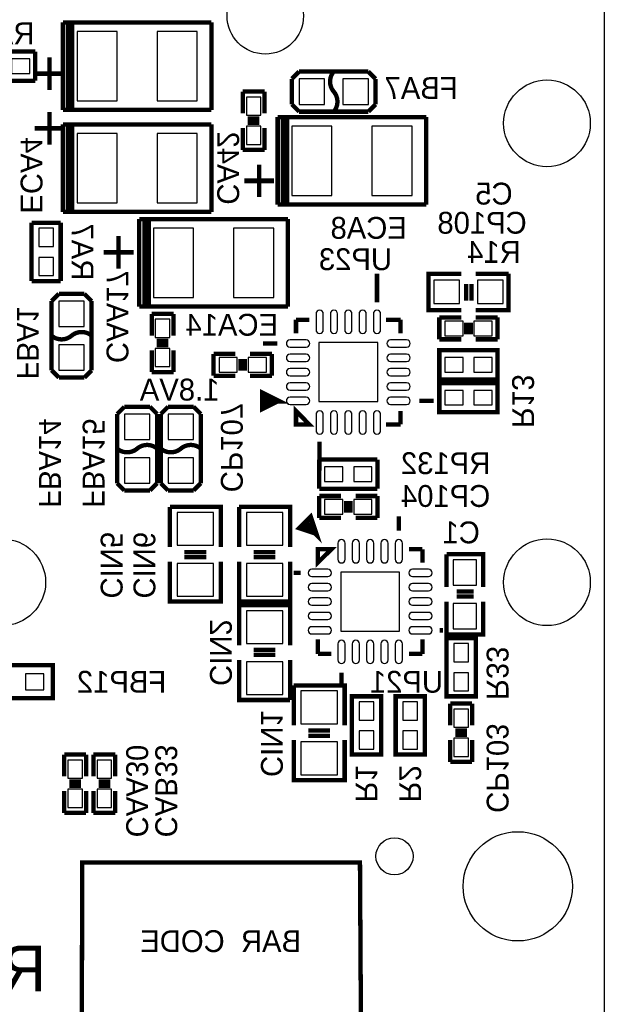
# Model space of a CAD drawing. Extents: x -70 to 514, y -134 to 276.
# Tile 6 of 18: x 49 to 69, y 13 to 47. Entities that reach past the tile are written whole.
import ezdxf
from ezdxf.enums import TextEntityAlignment as Align

# ---------------------------------------------------------------- set-up
doc = ezdxf.new("R2010")
doc.units = 0
for name, color, linetype in [('BOARD_GEOMETRY_OUTLINE', 3, 'CONTINUOUS'), ('BOARD_GEOMETRY_SILKSCREEN_B', 1, 'CONTINUOUS'), ('PACKAGE_GEOMETRY_SILKSCREEN_B', 4, 'CONTINUOUS'), ('PIN_B', 5, 'CONTINUOUS'), ('REF_DES_SILKSCREEN_B', 6, 'CONTINUOUS')]:
    doc.layers.add(name, color=color, linetype=linetype)

msp = doc.modelspace()

# ---------------------------------------------------------------- linework, layer by layer
at = {"layer": 'BOARD_GEOMETRY_OUTLINE'}
msp.add_lwpolyline([(67.399916, 60.298838), (67.999864, 60.298838, -0.414214), (68.999862, 59.29884), (68.999862, 6.098794)], format="xyb", dxfattribs=at)
at = {"layer": 'PACKAGE_GEOMETRY_SILKSCREEN_B'}
for points, const_width in [([(50.1142, 47.117), (50.1142, 44.069)], 0.1524), ([(55.2958, 47.117), (50.1142, 47.117)], 0.1524), ([(50.292, 47.117), (50.292, 44.069)], 0.1524), ([(50.4444, 44.069), (50.4444, 47.117)], 0.1524), ([(55.2958, 44.069), (55.2958, 47.117)], 0.1524), ([(47.117, 46.101), (49.149, 46.101)], 0.1524), ([(49.149, 46.101), (49.149, 45.085)], 0.1524), ([(58.1025, 45.1485), (58.3565, 45.4025)], 0.1524), ([(58.3565, 45.4025), (60.7695, 45.4025)], 0.1524), ([(60.7695, 45.4025), (61.0235, 45.1485)], 0.1524), ([(49.149, 45.085), (47.117, 45.085)], 0.1524), ([(58.1025, 44.2595), (58.1025, 45.1485)], 0.1524), ([(61.0235, 45.1485), (61.0235, 44.2595)], 0.1524), ([(57.15, 44.704), (56.388, 44.704)], 0.1524), ([(56.388, 44.704), (56.388, 43.942)], 0.1524), ([(57.15, 43.942), (57.15, 44.704)], 0.1524), ([(58.3565, 44.0055), (58.1025, 44.2595)], 0.1524), ([(61.0235, 44.2595), (60.7695, 44.0055)], 0.1524), ([(50.1142, 44.069), (55.2958, 44.069)], 0.1524), ([(50.292, 44.069), (50.4444, 44.069)], 0.1524), ([(60.7695, 44.0055), (58.3565, 44.0055)], 0.1524), ([(50.1142, 43.561), (50.1142, 40.513)], 0.1524), ([(55.2958, 43.561), (50.1142, 43.561)], 0.1524), ([(50.292, 43.561), (50.292, 40.513)], 0.1524), ([(50.4444, 40.513), (50.4444, 43.561)], 0.1524), ([(55.2958, 40.513), (55.2958, 43.561)], 0.1524), ([(56.9722, 43.7642), (56.5658, 43.7642)], 0.1524), ([(56.9722, 43.6118), (56.5658, 43.6118)], 0.1524), ([(57.6072, 43.815), (57.6072, 40.767)], 0.1524), ([(62.7888, 43.815), (57.6072, 43.815)], 0.1524), ([(57.785, 43.815), (57.785, 40.767)], 0.1524), ([(57.9374, 40.767), (57.9374, 43.815)], 0.1524), ([(62.7888, 40.767), (62.7888, 43.815)], 0.1524), ([(56.388, 43.434), (56.388, 42.672)], 0.1524), ([(57.15, 42.672), (57.15, 43.434)], 0.1524), ([(56.388, 42.672), (57.15, 42.672)], 0.1524), ([(50.1142, 40.513), (55.2958, 40.513)], 0.1524), ([(50.292, 40.513), (50.4444, 40.513)], 0.1524), ([(57.6072, 40.767), (62.7888, 40.767)], 0.1524), ([(57.785, 40.767), (57.9374, 40.767)], 0.1524), ([(49.022, 38.1), (49.022, 40.132)], 0.1524), ([(49.022, 40.132), (50.038, 40.132)], 0.1524), ([(50.038, 40.132), (50.038, 38.1)], 0.1524), ([(52.7812, 40.259), (52.7812, 37.211)], 0.1524), ([(57.9628, 40.259), (52.7812, 40.259)], 0.1524), ([(52.959, 40.259), (52.959, 37.211)], 0.1524), ([(53.1114, 37.211), (53.1114, 40.259)], 0.1524), ([(57.9628, 37.211), (57.9628, 40.259)], 0.1524), ([(50.038, 38.1), (49.022, 38.1)], 0.1524), ([(61.070998, 37.35451), (61.070998, 38.354508)], 0.1524), ([(64.008, 38.354), (62.865, 38.354), (62.865, 37.084), (64.008, 37.084)], 0.1524), ([(64.516, 37.084), (65.659, 37.084), (65.659, 38.354)], 0.1524), ([(65.659, 38.354), (64.516, 38.354)], 0.1524), ([(64.1858, 37.9984), (64.1858, 37.4142)], 0.1524), ([(64.3636, 37.9984), (64.3636, 37.4142)], 0.1524), ([(49.7205, 37.4015), (49.9745, 37.6555)], 0.1524), ([(49.7205, 34.9885), (49.7205, 37.4015)], 0.1524), ([(49.9745, 37.6555), (50.8635, 37.6555)], 0.1524), ([(50.8635, 37.6555), (51.1175, 37.4015)], 0.1524), ([(51.1175, 37.4015), (51.1175, 34.9885)], 0.1524), ([(52.7812, 37.211), (57.9628, 37.211)], 0.1524), ([(52.959, 37.211), (53.1114, 37.211)], 0.1524), ([(53.213, 36.957), (53.213, 36.195)], 0.1524), ([(53.975, 36.957), (53.213, 36.957)], 0.1524), ([(53.975, 36.195), (53.975, 36.957)], 0.1524), ([(58.24601, 36.74999), (58.711084, 36.74999)], 0.1524), ([(58.24601, 36.74999), (58.24601, 36.27628)], 0.1524), ([(61.89599, 36.74999), (61.390276, 36.74999)], 0.1524), ([(61.89599, 36.74999), (61.89599, 36.27628)], 0.1524), ([(64.008, 36.83), (63.246, 36.83)], 0.1524), ([(63.246, 36.83), (63.246, 36.068)], 0.1524), ([(65.278, 36.83), (64.516, 36.83)], 0.1524), ([(65.278, 36.068), (65.278, 36.83)], 0.1524), ([(64.1858, 36.6522), (64.1858, 36.2458)], 0.1524), ([(64.3382, 36.6522), (64.3382, 36.2458)], 0.1524), ([(53.3908, 36.0172), (53.7972, 36.0172)], 0.1524), ([(63.246, 36.068), (64.008, 36.068)], 0.1524), ([(64.516, 36.068), (65.278, 36.068)], 0.1524), ([(53.213, 35.687), (53.213, 34.925)], 0.1524), ([(53.3908, 35.8648), (53.7972, 35.8648)], 0.1524), ([(53.975, 34.925), (53.975, 35.687)], 0.1524), ([(57.09158, 35.924998), (57.591452, 35.924998)], 0.1524), ([(65.278, 35.687), (63.246, 35.687), (63.246, 34.671), (65.278, 34.671), (65.278, 35.687)], 0.1524), ([(56.134, 35.56), (55.372, 35.56)], 0.1524), ([(55.372, 35.56), (55.372, 34.798)], 0.1524), ([(56.3118, 34.9758), (56.3118, 35.3822)], 0.1524), ([(56.4642, 34.9758), (56.4642, 35.3822)], 0.1524), ([(57.404, 35.56), (56.642, 35.56)], 0.1524), ([(57.404, 34.798), (57.404, 35.56)], 0.1524), ([(49.9745, 34.7345), (49.7205, 34.9885)], 0.1524), ([(51.1175, 34.9885), (50.8635, 34.7345)], 0.1524), ([(50.8635, 34.7345), (49.9745, 34.7345)], 0.1524), ([(53.213, 34.925), (53.975, 34.925)], 0.1524), ([(55.372, 34.798), (56.134, 34.798)], 0.1524), ([(56.642, 34.798), (57.404, 34.798)], 0.1524), ([(57.591452, 33.925002), (57.09158, 33.675066), (57.09158, 34.174938), (57.591452, 33.925002), (57.191402, 33.925002)], 0.199898), ([(63.246, 33.528), (65.278, 33.528), (65.278, 34.544), (63.246, 34.544), (63.246, 33.528)], 0.1524), ([(62.550548, 33.925002), (63.05042, 33.925002)], 0.1524), ([(52.0065, 33.4645), (52.2605, 33.7185)], 0.1524), ([(52.2605, 33.7185), (53.1495, 33.7185)], 0.1524), ([(53.1495, 33.7185), (53.4035, 33.4645)], 0.1524), ([(53.5305, 33.4645), (53.7845, 33.7185)], 0.1524), ([(53.7845, 33.7185), (54.6735, 33.7185)], 0.1524), ([(54.6735, 33.7185), (54.9275, 33.4645)], 0.1524), ([(58.24601, 33.10001), (58.711084, 33.10001), (58.24601, 33.571434), (58.24601, 33.10001)], 0.1524), ([(61.89599, 33.10001), (61.89599, 33.571434)], 0.1524), ([(52.0065, 31.0515), (52.0065, 33.4645)], 0.1524), ([(53.4035, 33.4645), (53.4035, 31.0515)], 0.1524), ([(53.5305, 31.0515), (53.5305, 33.4645)], 0.1524), ([(54.9275, 33.4645), (54.9275, 31.0515)], 0.1524), ([(61.89599, 33.10001), (61.390276, 33.10001)], 0.1524), ([(59.071002, 31.495492), (59.071002, 32.49549)], 0.1524), ([(59.055, 30.861), (59.055, 31.877)], 0.1524), ([(59.055, 31.877), (61.087, 31.877)], 0.1524), ([(61.087, 31.877), (61.087, 30.861)], 0.1524), ([(52.2605, 30.7975), (52.0065, 31.0515)], 0.1524), ([(53.4035, 31.0515), (53.1495, 30.7975)], 0.1524), ([(53.7845, 30.7975), (53.5305, 31.0515)], 0.1524), ([(54.9275, 31.0515), (54.6735, 30.7975)], 0.1524), ([(61.087, 30.861), (59.055, 30.861)], 0.1524), ([(53.1495, 30.7975), (52.2605, 30.7975)], 0.1524), ([(54.6735, 30.7975), (53.7845, 30.7975)], 0.1524), ([(59.817, 30.607), (59.055, 30.607)], 0.1524), ([(59.055, 30.607), (59.055, 29.845)], 0.1524), ([(61.087, 30.607), (60.325, 30.607)], 0.1524), ([(61.087, 29.845), (61.087, 30.607)], 0.1524), ([(55.626, 28.829), (55.626, 30.226), (53.848, 30.226)], 0.1524), ([(53.848, 30.226), (53.848, 28.829)], 0.1524), ([(58.039, 28.829), (58.039, 30.226), (56.261, 30.226)], 0.1524), ([(56.261, 30.226), (56.261, 28.829)], 0.1524), ([(59.9948, 30.0228), (59.9948, 30.4292)], 0.1524), ([(60.1472, 30.0228), (60.1472, 30.4292)], 0.1524), ([(58.925206, 29.320236), (58.394854, 29.49702), (58.748422, 29.850588), (58.925206, 29.320236), (58.64225, 29.603192)], 0.199898), ([(59.055, 29.845), (59.817, 29.845)], 0.1524), ([(60.325, 29.845), (61.087, 29.845)], 0.1524), ([(61.832998, 29.90342), (61.832998, 29.403548)], 0.1524), ([(54.356, 28.6512), (55.118, 28.6512)], 0.1524), ([(54.356, 28.4734), (55.118, 28.4734)], 0.1524), ([(56.769, 28.6512), (57.531, 28.6512)], 0.1524), ([(56.769, 28.4734), (57.531, 28.4734)], 0.1524), ([(59.00801, 28.74899), (59.00801, 28.283916), (59.479434, 28.74899), (59.00801, 28.74899)], 0.1524), ([(62.65799, 28.74899), (62.18428, 28.74899)], 0.1524), ([(62.65799, 28.74899), (62.65799, 28.283916)], 0.1524), ([(64.77, 27.432), (64.77, 28.575), (63.5, 28.575)], 0.1524), ([(63.5, 28.575), (63.5, 27.432)], 0.1524), ([(53.848, 28.321), (53.848, 26.924), (53.975, 26.924), (55.626, 26.924), (55.626, 28.321)], 0.1524), ([(56.261, 28.321), (56.261, 26.924), (56.388, 26.924), (58.039, 26.924), (58.039, 28.321)], 0.1524), ([(58.166, 27.923998), (58.40349, 27.923998)], 0.1524), ([(63.8556, 27.2796), (64.4398, 27.2796)], 0.1524), ([(63.8556, 27.1018), (64.4398, 27.1018)], 0.1524), ([(58.039, 25.4), (58.039, 26.797), (57.912, 26.797), (56.261, 26.797), (56.261, 25.4)], 0.1524), ([(63.5, 26.924), (63.5, 25.781), (64.77, 25.781), (64.77, 26.924)], 0.1524), ([(63.26251, 25.924002), (63.373, 25.924002)], 0.1524), ([(59.00801, 25.09901), (59.00801, 25.604724)], 0.1524), ([(62.65799, 25.09901), (62.65799, 25.604724)], 0.1524), ([(64.516, 23.622), (64.516, 25.654), (63.5, 25.654), (63.5, 23.622), (64.516, 23.622)], 0.1524), ([(57.531, 25.2476), (56.769, 25.2476)], 0.1524), ([(57.531, 25.0698), (56.769, 25.0698)], 0.1524), ([(59.00801, 25.09901), (59.479434, 25.09901)], 0.1524), ([(62.65799, 25.09901), (62.18428, 25.09901)], 0.1524), ([(49.765966, 24.705056), (47.516034, 24.705056), (47.516034, 23.554944), (49.765966, 23.554944), (49.765966, 24.705056)], 0.1524), ([(56.261, 24.892), (56.261, 23.495), (58.039, 23.495)], 0.1524), ([(58.039, 23.495), (58.039, 24.892)], 0.1524), ([(59.833002, 24.444452), (59.833002, 23.94458)], 0.1524), ([(59.944, 22.606), (59.944, 24.003), (58.166, 24.003)], 0.1524), ([(58.166, 24.003), (58.166, 22.606)], 0.1524), ([(60.198, 23.622), (60.198, 21.59), (61.214, 21.59), (61.214, 23.622), (60.198, 23.622)], 0.1524), ([(62.738, 21.59), (62.738, 23.622), (61.722, 23.622), (61.722, 21.59), (62.738, 21.59)], 0.1524), ([(64.389, 23.368), (63.627, 23.368)], 0.1524), ([(63.627, 23.368), (63.627, 22.606)], 0.1524), ([(64.389, 22.606), (64.389, 23.368)], 0.1524), ([(58.674, 22.4282), (59.436, 22.4282)], 0.1524), ([(58.674, 22.2504), (59.436, 22.2504)], 0.1524), ([(64.2112, 22.4282), (63.8048, 22.4282)], 0.1524), ([(64.2112, 22.2758), (63.8048, 22.2758)], 0.1524), ([(58.166, 22.098), (58.166, 20.701), (58.293, 20.701), (59.944, 20.701), (59.944, 22.098)], 0.1524), ([(63.627, 22.098), (63.627, 21.336)], 0.1524), ([(64.389, 21.336), (64.389, 22.098)], 0.1524), ([(50.165, 21.59), (50.165, 20.828)], 0.1524), ([(50.927, 21.59), (50.165, 21.59)], 0.1524), ([(50.927, 20.828), (50.927, 21.59)], 0.1524), ([(51.181, 21.59), (51.181, 20.828)], 0.1524), ([(51.943, 21.59), (51.181, 21.59)], 0.1524), ([(51.943, 20.828), (51.943, 21.59)], 0.1524), ([(63.627, 21.336), (64.389, 21.336)], 0.1524), ([(50.3428, 20.6502), (50.7492, 20.6502)], 0.1524), ([(51.3588, 20.6502), (51.7652, 20.6502)], 0.1524), ([(50.165, 20.32), (50.165, 19.558)], 0.1524), ([(50.3428, 20.4978), (50.7492, 20.4978)], 0.1524), ([(50.927, 19.558), (50.927, 20.32)], 0.1524), ([(51.181, 20.32), (51.181, 19.558)], 0.1524), ([(51.3588, 20.4978), (51.7652, 20.4978)], 0.1524), ([(51.943, 19.558), (51.943, 20.32)], 0.1524), ([(50.165, 19.558), (50.927, 19.558)], 0.1524), ([(51.181, 19.558), (51.943, 19.558)], 0.1524), ([(60.50534, 12.38758), (50.776886, 12.390882), (50.78984, 17.83334), (60.4774, 17.83334), (60.51042, 12.3952)], 0.1524)]:
    msp.add_lwpolyline(points, dxfattribs=dict(at, const_width=const_width))
at = {"layer": 'PACKAGE_GEOMETRY_SILKSCREEN_B', "const_width": 0.1524}
for points in [[(59.563, 44.704254), (59.563, 44.704, -0.366409), (59.563, 45.402754)], [(59.563, 44.0055, 0.366409), (59.563, 44.704254)], [(50.419254, 36.195), (50.419, 36.195, -0.366409), (51.117754, 36.195)], [(49.7205, 36.195, 0.366409), (50.419254, 36.195)], [(52.0065, 32.258, 0.366409), (52.705254, 32.258)], [(52.705254, 32.258), (52.705, 32.258, -0.366409), (53.403754, 32.258)], [(53.5305, 32.258, 0.366409), (54.229254, 32.258)], [(54.229254, 32.258), (54.229, 32.258, -0.366409), (54.927754, 32.258)]]:
    msp.add_lwpolyline(points, format="xyb", dxfattribs=at)
at = {"layer": 'PIN_B'}
for points in [[(50.6095, 46.7995), (50.6095, 44.3865), (52.0065, 44.3865), (52.0065, 46.7995)], [(53.4035, 46.7995), (53.4035, 44.3865), (54.8005, 44.3865), (54.8005, 46.7995)], [(48.9585, 45.339), (48.9585, 45.847), (48.3235, 45.847), (48.3235, 45.339)], [(59.2455, 44.2595), (59.2455, 45.1485), (58.3565, 45.1485), (58.3565, 44.2595)], [(60.7695, 44.2595), (60.7695, 45.1485), (59.8805, 45.1485), (59.8805, 44.2595)], [(56.515, 43.8785), (57.023, 43.8785), (57.023, 44.5135), (56.515, 44.5135)], [(56.515, 42.8625), (57.023, 42.8625), (57.023, 43.4975), (56.515, 43.4975)], [(58.1025, 43.4975), (58.1025, 41.0845), (59.4995, 41.0845), (59.4995, 43.4975)], [(60.8965, 43.4975), (60.8965, 41.0845), (62.2935, 41.0845), (62.2935, 43.4975)], [(50.6095, 43.2435), (50.6095, 40.8305), (52.0065, 40.8305), (52.0065, 43.2435)], [(53.4035, 43.2435), (53.4035, 40.8305), (54.8005, 40.8305), (54.8005, 43.2435)], [(49.276, 39.3065), (49.784, 39.3065), (49.784, 39.9415), (49.276, 39.9415)], [(53.2765, 39.9415), (53.2765, 37.5285), (54.6735, 37.5285), (54.6735, 39.9415)], [(56.0705, 39.9415), (56.0705, 37.5285), (57.4675, 37.5285), (57.4675, 39.9415)], [(49.276, 38.2905), (49.784, 38.2905), (49.784, 38.9255), (49.276, 38.9255)], [(63.9445, 37.3126), (63.9445, 38.1254), (63.0555, 38.1254), (63.0555, 37.3126)], [(65.4685, 37.3126), (65.4685, 38.1254), (64.5795, 38.1254), (64.5795, 37.3126)], [(49.9745, 36.5125), (50.8635, 36.5125), (50.8635, 37.4015), (49.9745, 37.4015)], [(53.848, 36.7665), (53.34, 36.7665), (53.34, 36.1315), (53.848, 36.1315)], [(64.0715, 36.195), (64.0715, 36.703), (63.4365, 36.703), (63.4365, 36.195)], [(65.0875, 36.195), (65.0875, 36.703), (64.4525, 36.703), (64.4525, 36.195)], [(49.9745, 34.9885), (50.8635, 34.9885), (50.8635, 35.8775), (49.9745, 35.8775)], [(53.848, 35.7505), (53.34, 35.7505), (53.34, 35.1155), (53.848, 35.1155)], [(59.0423, 33.8963), (61.0997, 33.8963), (61.0997, 35.9537), (59.0423, 35.9537)], [(55.5625, 35.433), (55.5625, 34.925), (56.1975, 34.925), (56.1975, 35.433)], [(56.5785, 35.433), (56.5785, 34.925), (57.2135, 34.925), (57.2135, 35.433)], [(64.0715, 34.925), (64.0715, 35.433), (63.4365, 35.433), (63.4365, 34.925)], [(65.0875, 34.925), (65.0875, 35.433), (64.4525, 35.433), (64.4525, 34.925)], [(63.4365, 34.29), (63.4365, 33.782), (64.0715, 33.782), (64.0715, 34.29)], [(64.4525, 34.29), (64.4525, 33.782), (65.0875, 33.782), (65.0875, 34.29)], [(52.2605, 32.5755), (53.1495, 32.5755), (53.1495, 33.4645), (52.2605, 33.4645)], [(53.7845, 32.5755), (54.6735, 32.5755), (54.6735, 33.4645), (53.7845, 33.4645)], [(52.2605, 31.0515), (53.1495, 31.0515), (53.1495, 31.9405), (52.2605, 31.9405)], [(53.7845, 31.0515), (54.6735, 31.0515), (54.6735, 31.9405), (53.7845, 31.9405)], [(59.8805, 31.115), (59.8805, 31.623), (59.2455, 31.623), (59.2455, 31.115)], [(60.8965, 31.115), (60.8965, 31.623), (60.2615, 31.623), (60.2615, 31.115)], [(59.2455, 30.48), (59.2455, 29.972), (59.8805, 29.972), (59.8805, 30.48)], [(60.2615, 30.48), (60.2615, 29.972), (60.8965, 29.972), (60.8965, 30.48)], [(55.372, 30.0355), (54.102, 30.0355), (54.102, 28.8925), (55.372, 28.8925)], [(57.785, 30.0355), (56.515, 30.0355), (56.515, 28.8925), (57.785, 28.8925)], [(55.372, 28.2575), (54.102, 28.2575), (54.102, 27.1145), (55.372, 27.1145)], [(57.785, 28.2575), (56.515, 28.2575), (56.515, 27.1145), (57.785, 27.1145)], [(64.5414, 28.3845), (63.7286, 28.3845), (63.7286, 27.4955), (64.5414, 27.4955)], [(59.8043, 27.9527), (59.8043, 25.8953), (61.8617, 25.8953), (61.8617, 27.9527)], [(64.5414, 26.8605), (63.7286, 26.8605), (63.7286, 25.9715), (64.5414, 25.9715)], [(56.515, 25.4635), (57.785, 25.4635), (57.785, 26.6065), (56.515, 26.6065)], [(63.754, 24.8285), (64.262, 24.8285), (64.262, 25.4635), (63.754, 25.4635)], [(56.515, 23.6855), (57.785, 23.6855), (57.785, 24.8285), (56.515, 24.8285)], [(49.448466, 23.8506), (49.448466, 24.4094), (48.813466, 24.4094), (48.813466, 23.8506)], [(63.754, 23.8125), (64.262, 23.8125), (64.262, 24.4475), (63.754, 24.4475)], [(59.69, 23.8125), (58.42, 23.8125), (58.42, 22.6695), (59.69, 22.6695)], [(60.96, 23.4315), (60.452, 23.4315), (60.452, 22.7965), (60.96, 22.7965)], [(61.976, 22.7965), (62.484, 22.7965), (62.484, 23.4315), (61.976, 23.4315)], [(63.754, 22.5425), (64.262, 22.5425), (64.262, 23.1775), (63.754, 23.1775)], [(60.96, 22.4155), (60.452, 22.4155), (60.452, 21.7805), (60.96, 21.7805)], [(61.976, 21.7805), (62.484, 21.7805), (62.484, 22.4155), (61.976, 22.4155)], [(59.69, 22.0345), (58.42, 22.0345), (58.42, 20.8915), (59.69, 20.8915)], [(63.754, 21.5265), (64.262, 21.5265), (64.262, 22.1615), (63.754, 22.1615)], [(50.8, 21.3995), (50.292, 21.3995), (50.292, 20.7645), (50.8, 20.7645)], [(51.816, 21.3995), (51.308, 21.3995), (51.308, 20.7645), (51.816, 20.7645)], [(50.8, 20.3835), (50.292, 20.3835), (50.292, 19.7485), (50.8, 19.7485)], [(51.816, 20.3835), (51.308, 20.3835), (51.308, 19.7485), (51.816, 19.7485)]]:
    msp.add_lwpolyline(points, close=True, dxfattribs=at)
for points in [[(58.944002, 36.958778), (58.944002, 36.399978, 1), (59.198002, 36.399978), (59.198002, 36.958778, 1)], [(59.443874, 36.958778), (59.443874, 36.399978, 1), (59.697874, 36.399978), (59.697874, 36.958778, 1)], [(59.944, 36.958778), (59.944, 36.399978, 1), (60.198, 36.399978), (60.198, 36.958778, 1)], [(60.444126, 36.958778), (60.444126, 36.399978, 1), (60.698126, 36.399978), (60.698126, 36.958778, 1)], [(60.943998, 36.958778), (60.943998, 36.399978, 1), (61.197998, 36.399978), (61.197998, 36.958778, 1)], [(58.596022, 36.051998), (58.037222, 36.051998, 1), (58.037222, 35.797998), (58.596022, 35.797998, 1)], [(62.104778, 36.051998), (61.545978, 36.051998, 1), (61.545978, 35.797998), (62.104778, 35.797998, 1)], [(58.596022, 35.552126), (58.037222, 35.552126, 1), (58.037222, 35.298126), (58.596022, 35.298126, 1)], [(62.104778, 35.552126), (61.545978, 35.552126, 1), (61.545978, 35.298126), (62.104778, 35.298126, 1)], [(58.596022, 35.052), (58.037222, 35.052, 1), (58.037222, 34.798), (58.596022, 34.798, 1)], [(62.104778, 35.052), (61.545978, 35.052, 1), (61.545978, 34.798), (62.104778, 34.798, 1)], [(58.596022, 34.551874), (58.037222, 34.551874, 1), (58.037222, 34.297874), (58.596022, 34.297874, 1)], [(62.104778, 34.551874), (61.545978, 34.551874, 1), (61.545978, 34.297874), (62.104778, 34.297874, 1)], [(58.596022, 34.052002), (58.037222, 34.052002, 1), (58.037222, 33.798002), (58.596022, 33.798002, 1)], [(62.104778, 34.052002), (61.545978, 34.052002, 1), (61.545978, 33.798002), (62.104778, 33.798002, 1)], [(58.944002, 33.450022), (58.944002, 32.891222, 1), (59.198002, 32.891222), (59.198002, 33.450022, 1)], [(59.443874, 33.450022), (59.443874, 32.891222, 1), (59.697874, 32.891222), (59.697874, 33.450022, 1)], [(59.944, 33.450022), (59.944, 32.891222, 1), (60.198, 32.891222), (60.198, 33.450022, 1)], [(60.444126, 33.450022), (60.444126, 32.891222, 1), (60.698126, 32.891222), (60.698126, 33.450022, 1)], [(60.943998, 33.450022), (60.943998, 32.891222, 1), (61.197998, 32.891222), (61.197998, 33.450022, 1)], [(59.960002, 28.398978), (59.960002, 28.957778, 1), (59.706002, 28.957778), (59.706002, 28.398978, 1)], [(60.459874, 28.398978), (60.459874, 28.957778, 1), (60.205874, 28.957778), (60.205874, 28.398978, 1)], [(60.96, 28.398978), (60.96, 28.957778, 1), (60.706, 28.957778), (60.706, 28.398978, 1)], [(61.460126, 28.398978), (61.460126, 28.957778, 1), (61.206126, 28.957778), (61.206126, 28.398978, 1)], [(61.959998, 28.398978), (61.959998, 28.957778, 1), (61.705998, 28.957778), (61.705998, 28.398978, 1)], [(59.358022, 28.050998), (58.799222, 28.050998, 1), (58.799222, 27.796998), (59.358022, 27.796998, 1)], [(62.866778, 28.050998), (62.307978, 28.050998, 1), (62.307978, 27.796998), (62.866778, 27.796998, 1)], [(59.358022, 27.551126), (58.799222, 27.551126, 1), (58.799222, 27.297126), (59.358022, 27.297126, 1)], [(62.866778, 27.551126), (62.307978, 27.551126, 1), (62.307978, 27.297126), (62.866778, 27.297126, 1)], [(59.358022, 27.051), (58.799222, 27.051, 1), (58.799222, 26.797), (59.358022, 26.797, 1)], [(62.866778, 27.051), (62.307978, 27.051, 1), (62.307978, 26.797), (62.866778, 26.797, 1)], [(59.358022, 26.550874), (58.799222, 26.550874, 1), (58.799222, 26.296874), (59.358022, 26.296874, 1)], [(62.866778, 26.550874), (62.307978, 26.550874, 1), (62.307978, 26.296874), (62.866778, 26.296874, 1)], [(59.358022, 26.051002), (58.799222, 26.051002, 1), (58.799222, 25.797002), (59.358022, 25.797002, 1)], [(62.866778, 26.051002), (62.307978, 26.051002, 1), (62.307978, 25.797002), (62.866778, 25.797002, 1)], [(59.960002, 24.890222), (59.960002, 25.449022, 1), (59.706002, 25.449022), (59.706002, 24.890222, 1)], [(60.459874, 24.890222), (60.459874, 25.449022, 1), (60.205874, 25.449022), (60.205874, 24.890222, 1)], [(60.96, 24.890222), (60.96, 25.449022, 1), (60.706, 25.449022), (60.706, 24.890222, 1)], [(61.460126, 24.890222), (61.460126, 25.449022, 1), (61.206126, 25.449022), (61.206126, 24.890222, 1)], [(61.959998, 24.890222), (61.959998, 25.449022, 1), (61.705998, 25.449022), (61.705998, 24.890222, 1)]]:
    msp.add_lwpolyline(points, format="xyb", close=True, dxfattribs=at)
for centre, radius in [((57.1754, 47.3456), 1.3335), ((67.00012, 43.598846), 1.5113), ((48.000158, 27.598878), 1.5113), ((67.00012, 27.598878), 1.5113), ((65.981326, 16.998696), 1.905), ((61.68136, 18.0467), 0.6477)]:
    msp.add_circle(centre, radius, dxfattribs=at)

# ---------------------------------------------------------------- texts
at = {"layer": 'BOARD_GEOMETRY_SILKSCREEN_B', "text_generation_flag": 2, "width": 1.000333}
msp.add_text('1.8VA', height=0.762, dxfattribs=at).set_placement((55.575708, 33.9344))
at = {"layer": 'PACKAGE_GEOMETRY_SILKSCREEN_B', "text_generation_flag": 2}
for p in [(49.022, 46.101), (49.022, 44.196), (56.3372, 42.3672), (51.435, 39.878)]:
    msp.add_text('+', height=1.6002, rotation=180, dxfattribs=at).set_placement(p)
at = {"layer": 'PACKAGE_GEOMETRY_SILKSCREEN_B', "text_generation_flag": 2, "width": 1.000333}
msp.add_text('BAR  CODE', height=0.762, dxfattribs=at).set_placement((58.42254, 14.7066))
at = {"layer": 'PACKAGE_GEOMETRY_SILKSCREEN_B', "text_generation_flag": 2}
msp.add_text('RFMC_9000_REV22', height=1.6002, dxfattribs=at).set_placement((49.53, 13.335))
at = {"layer": 'REF_DES_SILKSCREEN_B', "text_generation_flag": 2, "width": 1.000333}
for s, p in [('RA6', (48.133, 46.355)), ('FBA7', (62.611, 44.45)), ('C5', (65.151, 40.767)), ('ECA8', (60.7822, 39.5732)), ('R14', (65.151, 38.735)), ('ECA14', (56.007, 36.195)), ('C1', (64.008, 28.956))]:
    msp.add_text(s, height=0.762, dxfattribs=at).set_placement(p, align=Align.CENTER)
for s, p in [('ECA4', (48.641, 41.783)), ('CA42', (55.499, 42.037)), ('RA7', (50.419, 39.116)), ('CAA17', (51.6382, 36.8554)), ('FBA1', (48.514, 35.941)), ('R13', (65.786, 33.909)), ('FBA14', (49.283112, 31.75)), ('FBA15', (50.807112, 31.75)), ('CIN5', (51.435, 28.194)), ('CIN6', (52.578, 28.194)), ('CIN2', (55.245, 25.146)), ('CIN1', (57.023, 21.971)), ('CAA30', (52.324, 20.32)), ('CAB33', (53.34, 20.32)), ('R1', (60.325, 20.574)), ('R2', (61.849, 20.574))]:
    msp.add_text(s, height=0.762, rotation=270, dxfattribs=at).set_placement(p, align=Align.CENTER)
for s, p in [('CP108', (66.294, 39.751)), ('UP23', (61.595, 38.481)), ('RP132', (65.024, 31.369)), ('CP104', (65.024, 30.226)), ('FBP12', (53.721, 23.749)), ('UP21', (63.373, 23.749))]:
    msp.add_text(s, height=0.762, dxfattribs=at).set_placement(p)
for s, p in [('CP107', (55.626, 30.734)), ('R33', (64.897, 23.495)), ('CP103', (64.897, 19.558))]:
    msp.add_text(s, height=0.762, rotation=270, dxfattribs=at).set_placement(p)

doc.saveas('drawing.dxf')
